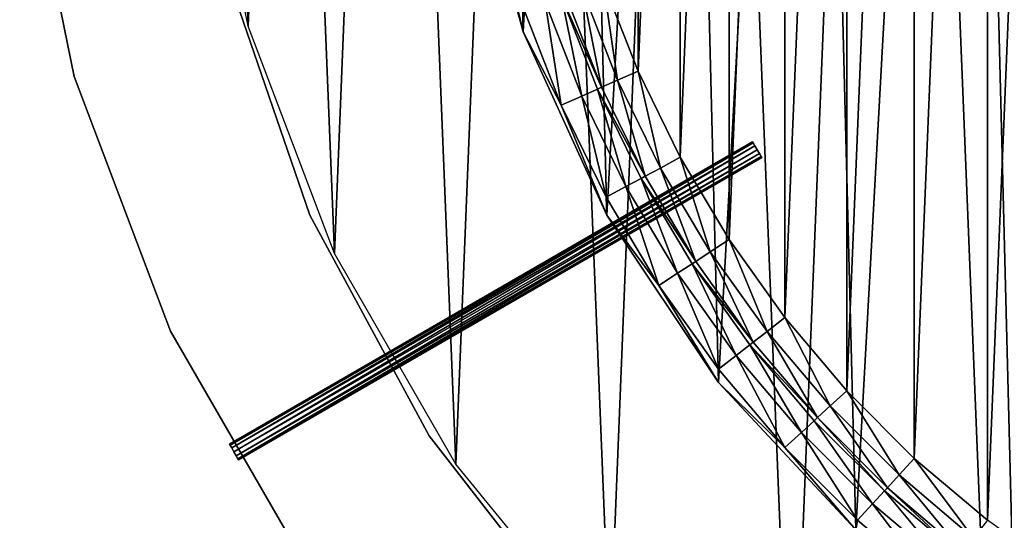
# Model space of a CAD drawing. Header units: millimetres. Extents: x 10 to 569, y -280 to 280.
# Tile 2 of 13: x 11 to 174, y -151 to -68. Entities that reach past the tile are written whole.
import ezdxf

# ---------------------------------------------------------------- set-up
doc = ezdxf.new("R2010")
doc.units = ezdxf.units.MM
doc.header["$LTSCALE"] = 25.4
doc.layers.get('0').update_dxf_attribs({"true_color": 0xff5454})

# ---------------------------------------------------------------- blocks, each defined once
blk = doc.blocks.new('MIST-8943.STL#1')
at = {"color": 7, "true_color": 0xffffff}
mesh = blk.add_polyface(dxfattribs=at)
corners = [(44.43, 50.01, 1.42), (41.2, -30.13, 1.42), (39.58, 10.07, 1.42), (49.25, -69.55, 1.42), (55.62, 88.65, 1.42), (63.52, -107.17, 1.42), (72.87, 125, 1.42), (83.63, -142.02, 1.42), (95.73, 158.11, 1.42), (109.08, -173.18, 1.42), (123.6, 187.13, 1.42), (139.19, -199.86, 1.42), (155.76, 211.3, 1.42), (173.2, -221.36, 1.42), (191.39, 229.99, 1.42), (210.21, -237.13, 1.42), (229.55, 242.74, 1.42), (249.28, -246.76, 1.42), (269.26, 249.19, 1.42), (289.38, -250, 1.42), (309.49, 249.19, 1.42), (329.48, -246.76, 1.42), (349.21, 242.74, 1.42), (368.54, -237.13, 1.42), (387.37, 229.99, 1.42), (405.56, -221.36, 1.42), (422.99, 211.3, 1.42), (439.56, -199.86, 1.42), (455.16, 187.13, 1.42), (469.68, -173.18, 1.42), (483.03, 158.11, 1.42), (495.12, -142.02, 1.42), (505.88, 125, 1.42), (515.24, -107.17, 1.42), (523.13, 88.65, 1.42), (529.51, -69.55, 1.42), (534.33, 50.01, 1.42), (537.56, -30.13, 1.42), (539.18, 10.07, 1.42)]
mesh.append_faces([[corners[k] for k in face] for face in [(0, 1, 2), (37, 36, 38)]], dxfattribs={"vtx0": -1, "color": 7})
mesh.append_faces([[corners[k] for k in face] for face in [(1, 0, 3), (3, 4, 5), (5, 6, 7), (7, 8, 9), (9, 10, 11), (11, 12, 13), (13, 14, 15), (15, 16, 17), (17, 18, 19), (19, 20, 21), (21, 22, 23), (23, 24, 25), (25, 26, 27), (27, 28, 29), (29, 30, 31), (31, 32, 33), (33, 34, 35), (35, 36, 37)]], dxfattribs={"vtx0": -1, "vtx1": -1, "color": 7})
mesh.append_faces([[corners[k] for k in face] for face in [(3, 0, 4), (5, 4, 6), (7, 6, 8), (9, 8, 10), (11, 10, 12), (13, 12, 14), (15, 14, 16), (17, 16, 18), (19, 18, 20), (21, 20, 22), (23, 22, 24), (25, 24, 26), (27, 26, 28), (29, 28, 30), (31, 30, 32), (33, 32, 34), (35, 34, 36)]], dxfattribs={"vtx0": -1, "vtx2": -1, "color": 7})
mesh = blk.add_polyface(dxfattribs=at)
corners = [(84.28, 28, 141.92), (83.72, 0, 141.92), (82.44, -5.27, 141.92), (84.42, 16.98, 141.92), (86.52, 33.85, 141.92), (91.43, 60.53, 141.92), (90.01, 50.49, 141.92), (94.86, 66.78, 141.92), (103.7, 91.5, 141.92), (101.04, 82.61, 141.92), (108.5, 97.88, 141.92), (120.78, 120.1, 141.92), (117.2, 112.49, 141.92), (127.08, 126.32, 141.92), (142.23, 145.59, 141.92), (138.07, 139.29, 141.92), (150.09, 151.31, 141.92), (167.49, 167.31, 141.92), (163.06, 162.29, 141.92), (176.89, 172.17, 141.92), (195.91, 184.7, 141.92), (191.49, 180.87, 141.92), (206.76, 188.34, 141.92), (226.75, 197.3, 141.92), (222.6, 194.52, 141.92), (238.89, 199.37, 141.92), (259.21, 204.79, 141.92), (255.53, 202.86, 141.92), (272.39, 204.96, 141.92), (292.45, 206.98, 141.92), (289.38, 205.66, 141.92), (306.36, 204.96, 141.92), (325.61, 203.8, 141.92), (323.23, 202.86, 141.92), (339.86, 199.37, 141.92), (357.83, 195.35, 141.92), (356.15, 194.52, 141.92), (371.99, 188.34, 141.92), (388.28, 181.84, 141.92), (387.26, 180.87, 141.92), (401.86, 172.17, 141.92), (416.17, 163.62, 141.92), (415.7, 162.3, 141.92), (428.67, 151.31, 141.92), (440.78, 141.16, 141.92), (440.69, 139.29, 141.92), (451.67, 126.32, 141.92), (461.46, 115.05, 141.92), (461.55, 112.49, 141.92), (477.69, 85.96, 141.92), (470.25, 97.88, 141.92), (477.72, 82.61, 141.92), (489.04, 54.64, 141.92), (483.9, 66.78, 141.92), (488.75, 50.49, 141.92), (492.23, 33.85, 141.92), (495.22, 21.9, 141.92), (494.34, 16.98, 141.92), (495.04, 0, 141.92), (84.42, -16.98, 141.92), (85.97, -38.39, 141.92), (86.52, -33.85, 141.92), (90.01, -50.49, 141.92), (94.76, -70.52, 141.92), (94.86, -66.78, 141.92), (101.04, -82.61, 141.92), (108.6, -100.83, 141.92), (108.5, -97.88, 141.92), (117.21, -112.49, 141.92), (127.11, -128.52, 141.92), (127.08, -126.32, 141.92), (138.07, -139.29, 141.92), (149.83, -152.89, 141.92), (150.09, -151.31, 141.92), (163.06, -162.3, 141.92), (176.16, -173.29, 141.92), (176.89, -172.17, 141.92), (205.42, -189.21, 141.92), (191.49, -180.87, 141.92), (206.77, -188.34, 141.92), (236.86, -200.23, 141.92), (222.6, -194.52, 141.92), (238.89, -199.37, 141.92), (269.66, -206.06, 141.92), (255.53, -202.86, 141.92), (272.4, -204.96, 141.92), (302.97, -206.55, 141.92), (289.38, -205.66, 141.92), (306.36, -204.96, 141.92), (335.93, -201.7, 141.92), (323.23, -202.86, 141.92), (339.87, -199.37, 141.92), (367.68, -191.62, 141.92), (356.16, -194.52, 141.92), (371.99, -188.34, 141.92), (397.4, -176.58, 141.92), (387.26, -180.87, 141.92), (401.86, -172.17, 141.92), (424.33, -156.96, 141.92), (415.7, -162.29, 141.92), (428.67, -151.31, 141.92), (447.76, -133.28, 141.92), (440.69, -139.29, 141.92), (451.67, -126.32, 141.92), (467.09, -106.15, 141.92), (461.55, -112.49, 141.92), (470.25, -97.88, 141.92), (481.82, -76.27, 141.92), (477.72, -82.61, 141.92), (483.9, -66.78, 141.92), (491.56, -44.41, 141.92), (488.75, -50.49, 141.92), (492.23, -33.85, 141.92), (496.06, -11.4, 141.92), (494.34, -16.98, 141.92)]
mesh.append_faces([[corners[k] for k in face] for face in [(0, 1, 2), (1, 0, 3), (3, 0, 4), (4, 5, 6), (6, 5, 7), (7, 8, 9), (9, 8, 10), (10, 11, 12), (12, 11, 13), (13, 14, 15), (15, 14, 16), (16, 17, 18), (18, 17, 19), (19, 20, 21), (21, 20, 22), (22, 23, 24), (24, 23, 25), (25, 26, 27), (27, 26, 28), (28, 29, 30), (30, 29, 31), (31, 32, 33), (33, 32, 34), (34, 35, 36), (36, 35, 37), (37, 38, 39), (39, 38, 40), (40, 41, 42), (42, 41, 43), (43, 44, 45), (45, 44, 46), (46, 47, 48), (48, 49, 50), (50, 49, 51), (51, 52, 53), (53, 52, 54), (54, 52, 55), (55, 56, 57), (57, 56, 58), (2, 59, 60), (59, 2, 1), (60, 62, 63), (63, 65, 66), (66, 68, 69), (69, 71, 72), (72, 74, 75), (75, 76, 77), (77, 79, 80), (80, 82, 83), (83, 85, 86), (86, 88, 89), (89, 91, 92), (92, 94, 95), (95, 97, 98), (98, 100, 101), (101, 103, 104), (104, 106, 107), (107, 109, 110), (110, 112, 113), (113, 58, 56)]], dxfattribs={"vtx0": -1, "vtx1": -1, "color": 7})
mesh.append_faces([[corners[k] for k in face] for face in [(4, 0, 5), (7, 5, 8), (10, 8, 11), (13, 11, 14), (16, 14, 17), (19, 17, 20), (22, 20, 23), (25, 23, 26), (28, 26, 29), (31, 29, 32), (34, 32, 35), (37, 35, 38), (40, 38, 41), (43, 41, 44), (46, 44, 47), (48, 47, 49), (51, 49, 52), (55, 52, 56), (60, 59, 61), (60, 61, 62), (63, 62, 64), (63, 64, 65), (66, 65, 67), (66, 67, 68), (69, 68, 70), (69, 70, 71), (72, 71, 73), (72, 73, 74), (75, 74, 76), (77, 76, 78), (77, 78, 79), (80, 79, 81), (80, 81, 82), (83, 82, 84), (83, 84, 85), (86, 85, 87), (86, 87, 88), (89, 88, 90), (89, 90, 91), (92, 91, 93), (92, 93, 94), (95, 94, 96), (95, 96, 97), (98, 97, 99), (98, 99, 100), (101, 100, 102), (101, 102, 103), (104, 103, 105), (104, 105, 106), (107, 106, 108), (107, 108, 109), (110, 109, 111), (110, 111, 112), (113, 112, 114), (113, 114, 58)]], dxfattribs={"vtx0": -1, "vtx2": -1, "color": 7})
mesh = blk.add_polyface(dxfattribs=at)
corners = [(85.97, -38.39, 142.94), (84.28, 28, 142.94), (82.44, -5.27, 142.94), (91.43, 60.53, 142.94), (94.76, -70.52, 142.94), (103.7, 91.5, 142.94), (108.6, -100.83, 142.94), (120.78, 120.1, 142.94), (127.11, -128.52, 142.94), (142.23, 145.59, 142.94), (149.83, -152.89, 142.94), (167.49, 167.31, 142.94), (176.16, -173.29, 142.94), (195.91, 184.7, 142.94), (205.42, -189.21, 142.94), (226.75, 197.3, 142.94), (236.86, -200.23, 142.94), (259.21, 204.79, 142.94), (269.66, -206.06, 142.94), (292.45, 206.98, 142.94), (302.97, -206.55, 142.94), (325.61, 203.8, 142.94), (335.93, -201.7, 142.94), (357.83, 195.35, 142.94), (367.68, -191.62, 142.94), (388.28, 181.84, 142.94), (397.4, -176.58, 142.94), (416.17, 163.62, 142.94), (424.33, -156.96, 142.94), (440.78, 141.16, 142.94), (447.76, -133.28, 142.94), (461.46, 115.05, 142.94), (467.09, -106.15, 142.94), (477.69, 85.96, 142.94), (481.82, -76.27, 142.94), (489.04, 54.64, 142.94), (491.56, -44.41, 142.94), (495.22, 21.9, 142.94), (496.06, -11.4, 142.94)]
mesh.append_faces([[corners[k] for k in face] for face in [(0, 1, 2), (37, 36, 38)]], dxfattribs={"vtx0": -1, "color": 7})
mesh.append_faces([[corners[k] for k in face] for face in [(1, 0, 3), (3, 4, 5), (5, 6, 7), (7, 8, 9), (9, 10, 11), (11, 12, 13), (13, 14, 15), (15, 16, 17), (17, 18, 19), (19, 20, 21), (21, 22, 23), (23, 24, 25), (25, 26, 27), (27, 28, 29), (29, 30, 31), (31, 32, 33), (33, 34, 35), (35, 36, 37)]], dxfattribs={"vtx0": -1, "vtx1": -1, "color": 7})
mesh.append_faces([[corners[k] for k in face] for face in [(3, 0, 4), (5, 4, 6), (7, 6, 8), (9, 8, 10), (11, 10, 12), (13, 12, 14), (15, 14, 16), (17, 16, 18), (19, 18, 20), (21, 20, 22), (23, 22, 24), (25, 24, 26), (27, 26, 28), (29, 28, 30), (31, 30, 32), (33, 32, 34), (35, 34, 36)]], dxfattribs={"vtx0": -1, "vtx2": -1, "color": 7})
mesh = blk.add_polyface(dxfattribs=at)
corners = [(98.29, 15.83, 133.92), (98.29, -15.84, 133.92), (97.63, 0, 133.92), (100.25, 31.56, 133.92), (100.25, -31.56, 133.92), (103.5, 47.07, 133.92), (103.5, -47.07, 133.92), (108.02, 62.26, 133.92), (108.02, -62.26, 133.92), (113.78, 77.02, 133.92), (113.78, -77.02, 133.92), (120.74, 91.26, 133.92), (120.74, -91.26, 133.92), (128.86, 104.87, 133.92), (128.86, -104.88, 133.92), (138.06, 117.77, 133.92), (138.06, -117.77, 133.92), (148.31, 129.86, 133.92), (148.31, -129.87, 133.92), (159.51, 141.07, 133.92), (159.51, -141.07, 133.92), (171.61, 151.31, 133.92), (171.61, -151.31, 133.92), (184.5, 160.52, 133.92), (184.5, -160.52, 133.92), (198.12, 168.63, 133.92), (198.12, -168.63, 133.92), (212.35, 175.59, 133.92), (212.36, -175.6, 133.92), (227.12, 181.36, 133.92), (227.12, -181.36, 133.92), (242.31, 185.88, 133.92), (242.31, -185.88, 133.92), (257.82, 189.13, 133.92), (257.82, -189.13, 133.92), (273.54, 191.09, 133.92), (273.54, -191.09, 133.92), (289.38, 191.74, 133.92), (289.38, -191.74, 133.92), (305.21, 191.09, 133.92), (305.21, -191.09, 133.92), (320.94, 189.13, 133.92), (320.94, -189.13, 133.92), (336.45, 185.88, 133.92), (336.45, -185.88, 133.92), (351.64, 181.36, 133.92), (351.64, -181.36, 133.92), (366.4, 175.6, 133.92), (366.4, -175.59, 133.92), (380.64, 168.63, 133.92), (380.64, -168.63, 133.92), (394.25, 160.52, 133.92), (394.25, -160.52, 133.92), (407.15, 151.31, 133.92), (407.15, -151.31, 133.92), (419.24, 141.07, 133.92), (419.24, -141.07, 133.92), (430.45, 129.87, 133.92), (430.45, -129.86, 133.92), (440.69, 117.77, 133.92), (440.69, -117.77, 133.92), (449.9, 104.88, 133.92), (449.9, -104.87, 133.92), (458.01, 91.26, 133.92), (458.01, -91.26, 133.92), (464.97, 77.02, 133.92), (464.97, -77.02, 133.92), (470.73, 62.26, 133.92), (470.73, -62.26, 133.92), (475.26, 47.07, 133.92), (475.26, -47.07, 133.92), (478.51, 31.56, 133.92), (478.51, -31.56, 133.92), (480.47, 15.84, 133.92), (480.47, -15.83, 133.92), (481.12, 0, 133.92)]
mesh.append_faces([[corners[k] for k in face] for face in [(0, 1, 2), (74, 73, 75)]], dxfattribs={"vtx0": -1, "color": 7})
mesh.append_faces([[corners[k] for k in face] for face in [(1, 3, 4), (4, 5, 6), (6, 7, 8), (8, 9, 10), (10, 11, 12), (12, 13, 14), (14, 15, 16), (16, 17, 18), (18, 19, 20), (20, 21, 22), (22, 23, 24), (24, 25, 26), (26, 27, 28), (28, 29, 30), (30, 31, 32), (32, 33, 34), (34, 35, 36), (36, 37, 38), (38, 39, 40), (40, 41, 42), (42, 43, 44), (44, 45, 46), (46, 47, 48), (48, 49, 50), (50, 51, 52), (52, 53, 54), (54, 55, 56), (56, 57, 58), (58, 59, 60), (60, 61, 62), (62, 63, 64), (64, 65, 66), (66, 67, 68), (68, 69, 70), (70, 71, 72), (72, 73, 74)]], dxfattribs={"vtx0": -1, "vtx1": -1, "color": 7})
mesh.append_faces([[corners[k] for k in face] for face in [(1, 0, 3), (4, 3, 5), (6, 5, 7), (8, 7, 9), (10, 9, 11), (12, 11, 13), (14, 13, 15), (16, 15, 17), (18, 17, 19), (20, 19, 21), (22, 21, 23), (24, 23, 25), (26, 25, 27), (28, 27, 29), (30, 29, 31), (32, 31, 33), (34, 33, 35), (36, 35, 37), (38, 37, 39), (40, 39, 41), (42, 41, 43), (44, 43, 45), (46, 45, 47), (48, 47, 49), (50, 49, 51), (52, 51, 53), (54, 53, 55), (56, 55, 57), (58, 57, 59), (60, 59, 61), (62, 61, 63), (64, 63, 65), (66, 65, 67), (68, 67, 69), (70, 69, 71), (72, 71, 73)]], dxfattribs={"vtx0": -1, "vtx2": -1, "color": 7})
at = {"color": 254, "true_color": 0xe3e2e8}
mesh = blk.add_polyface(dxfattribs=at)
corners = [(11.42, -33.75, 131.42), (20.43, -77.9, 1.42), (20.43, -77.9, 131.42), (11.42, -33.75, 1.42)]
mesh.append_faces([[corners[k] for k in face] for face in [(0, 1, 2), (1, 0, 3)]], dxfattribs={"vtx0": -1, "color": 254})
at = {"color": 7, "true_color": 0xffffff}
mesh = blk.add_polyface(dxfattribs=at)
corners = [(85.97, -38.39, 142.94), (94.76, -70.52, 141.92), (94.76, -70.52, 142.94), (85.97, -38.39, 141.92)]
mesh.append_faces([[corners[k] for k in face] for face in [(0, 1, 2), (1, 0, 3)]], dxfattribs={"vtx0": -1, "color": 7})
at = {"color": 254, "true_color": 0xe3e2e8}
mesh = blk.add_polyface(dxfattribs=at)
corners = [(45.98, -61.64, 131.42), (59.44, -100.86, 1.42), (59.44, -100.86, 131.42), (45.98, -61.64, 1.42)]
mesh.append_faces([[corners[k] for k in face] for face in [(0, 1, 2), (1, 0, 3)]], dxfattribs={"vtx0": -1, "color": 254})
at = {"color": 7, "true_color": 0xffffff}
mesh = blk.add_polyface(dxfattribs=at)
corners = [(104.5, -63.47, 134.84), (107.75, -79.67, 137.38), (101.79, -64.4, 137.38), (110.37, -78.52, 134.84)]
mesh.append_faces([[corners[k] for k in face] for face in [(0, 1, 2), (1, 0, 3)]], dxfattribs={"vtx0": -1, "color": 7})
mesh = blk.add_polyface(dxfattribs=at)
corners = [(108.02, -62.26, 133.92), (110.37, -78.52, 134.84), (104.5, -63.47, 134.84), (113.78, -77.02, 133.92)]
mesh.append_faces([[corners[k] for k in face] for face in [(0, 1, 2), (1, 0, 3)]], dxfattribs={"vtx0": -1, "color": 7})
mesh = blk.add_polyface(dxfattribs=at)
corners = [(101.1, -64.64, 138.45), (104.45, -81.12, 140.99), (98.38, -65.57, 140.99), (107.08, -79.97, 138.45)]
mesh.append_faces([[corners[k] for k in face] for face in [(0, 1, 2), (1, 0, 3)]], dxfattribs={"vtx0": -1, "color": 7})
mesh = blk.add_polyface(dxfattribs=at)
corners = [(101.1, -64.64, 138.45), (107.75, -79.67, 137.38), (107.08, -79.97, 138.45), (101.79, -64.4, 137.38)]
mesh.append_faces([[corners[k] for k in face] for face in [(0, 1, 2), (1, 0, 3)]], dxfattribs={"vtx0": -1, "color": 7})
mesh = blk.add_polyface(dxfattribs=at)
corners = [(98.38, -65.57, 140.99), (101.04, -82.61, 141.92), (94.86, -66.78, 141.92), (104.45, -81.12, 140.99)]
mesh.append_faces([[corners[k] for k in face] for face in [(0, 1, 2), (1, 0, 3)]], dxfattribs={"vtx0": -1, "color": 7})
mesh = blk.add_polyface(dxfattribs=at)
corners = [(94.76, -70.52, 142.94), (108.6, -100.83, 141.92), (108.6, -100.83, 142.94), (94.76, -70.52, 141.92)]
mesh.append_faces([[corners[k] for k in face] for face in [(0, 1, 2), (1, 0, 3)]], dxfattribs={"vtx0": -1, "color": 7})
at = {"color": 254, "true_color": 0xe3e2e8}
mesh = blk.add_polyface(dxfattribs=at)
corners = [(20.43, -77.9, 131.42), (36.41, -120.03, 1.42), (36.41, -120.03, 131.42), (20.43, -77.9, 1.42)]
mesh.append_faces([[corners[k] for k in face] for face in [(0, 1, 2), (1, 0, 3)]], dxfattribs={"vtx0": -1, "color": 254})
at = {"color": 7, "true_color": 0xffffff}
mesh = blk.add_polyface(dxfattribs=at)
corners = [(113.78, -77.02, 133.92), (117.47, -93.03, 134.84), (110.37, -78.52, 134.84), (120.74, -91.26, 133.92)]
mesh.append_faces([[corners[k] for k in face] for face in [(0, 1, 2), (1, 0, 3)]], dxfattribs={"vtx0": -1, "color": 7})
mesh = blk.add_polyface(dxfattribs=at)
corners = [(107.08, -79.97, 138.45), (114.95, -94.4, 137.38), (114.3, -94.75, 138.45), (107.75, -79.67, 137.38)]
mesh.append_faces([[corners[k] for k in face] for face in [(0, 1, 2), (1, 0, 3)]], dxfattribs={"vtx0": -1, "color": 7})
mesh = blk.add_polyface(dxfattribs=at)
corners = [(110.37, -78.52, 134.84), (114.95, -94.4, 137.38), (107.75, -79.67, 137.38), (117.47, -93.03, 134.84)]
mesh.append_faces([[corners[k] for k in face] for face in [(0, 1, 2), (1, 0, 3)]], dxfattribs={"vtx0": -1, "color": 7})
mesh = blk.add_polyface(dxfattribs=at)
corners = [(104.45, -81.12, 140.99), (108.5, -97.88, 141.92), (101.04, -82.61, 141.92), (111.78, -96.11, 140.99)]
mesh.append_faces([[corners[k] for k in face] for face in [(0, 1, 2), (1, 0, 3)]], dxfattribs={"vtx0": -1, "color": 7})
mesh = blk.add_polyface(dxfattribs=at)
corners = [(107.08, -79.97, 138.45), (111.78, -96.11, 140.99), (104.45, -81.12, 140.99), (114.3, -94.75, 138.45)]
mesh.append_faces([[corners[k] for k in face] for face in [(0, 1, 2), (1, 0, 3)]], dxfattribs={"vtx0": -1, "color": 7})
mesh = blk.add_polyface(dxfattribs=at)
corners = [(46.24, -138.88, 133.17), (132.74, -88.7, 132.42), (46.14, -138.7, 132.42), (132.84, -88.87, 133.17)]
mesh.append_faces([[corners[k] for k in face] for face in [(0, 1, 2), (1, 0, 3)]], dxfattribs={"vtx0": -1, "color": 7})
mesh = blk.add_polyface(dxfattribs=at)
corners = [(46.14, -138.7, 132.42), (132.84, -88.87, 131.67), (46.24, -138.88, 131.67), (132.74, -88.7, 132.42)]
mesh.append_faces([[corners[k] for k in face] for face in [(0, 1, 2), (1, 0, 3)]], dxfattribs={"vtx0": -1, "color": 7})
mesh = blk.add_polyface(dxfattribs=at)
corners = [(46.52, -139.35, 133.71), (132.84, -88.87, 133.17), (46.24, -138.88, 133.17), (133.12, -89.35, 133.71)]
mesh.append_faces([[corners[k] for k in face] for face in [(0, 1, 2), (1, 0, 3)]], dxfattribs={"vtx0": -1, "color": 7})
mesh = blk.add_polyface(dxfattribs=at)
corners = [(132.84, -88.87, 131.67), (46.52, -139.35, 131.12), (46.24, -138.88, 131.67), (133.12, -89.35, 131.12)]
mesh.append_faces([[corners[k] for k in face] for face in [(0, 1, 2), (1, 0, 3)]], dxfattribs={"vtx0": -1, "color": 7})
mesh = blk.add_polyface(dxfattribs=at)
corners = [(46.89, -140, 133.92), (133.12, -89.35, 133.71), (46.52, -139.35, 133.71), (133.49, -90, 133.92)]
mesh.append_faces([[corners[k] for k in face] for face in [(0, 1, 2), (1, 0, 3)]], dxfattribs={"vtx0": -1, "color": 7})
mesh = blk.add_polyface(dxfattribs=at)
corners = [(133.12, -89.35, 131.12), (46.89, -140, 130.92), (46.52, -139.35, 131.12), (133.49, -90, 130.92)]
mesh.append_faces([[corners[k] for k in face] for face in [(0, 1, 2), (1, 0, 3)]], dxfattribs={"vtx0": -1, "color": 7})
mesh = blk.add_polyface(dxfattribs=at)
corners = [(134.14, -91.12, 131.67), (134.14, -91.12, 133.17), (134.24, -91.3, 132.42), (133.87, -90.65, 131.12), (133.87, -90.65, 133.71), (133.49, -90, 130.92), (133.49, -90, 133.92), (133.12, -89.35, 131.12), (133.12, -89.35, 133.71), (132.84, -88.87, 131.67), (132.84, -88.87, 133.17), (132.74, -88.7, 132.42)]
mesh.append_faces([[corners[k] for k in face] for face in [(0, 1, 2), (10, 9, 11)]], dxfattribs={"vtx0": -1, "color": 7})
mesh.append_faces([[corners[k] for k in face] for face in [(1, 3, 4), (4, 5, 6), (6, 7, 8), (8, 9, 10)]], dxfattribs={"vtx0": -1, "vtx1": -1, "color": 7})
mesh.append_faces([[corners[k] for k in face] for face in [(1, 0, 3), (4, 3, 5), (6, 5, 7), (8, 7, 9)]], dxfattribs={"vtx0": -1, "vtx2": -1, "color": 7})
mesh = blk.add_polyface(dxfattribs=at)
corners = [(47.27, -140.65, 133.71), (133.49, -90, 133.92), (46.89, -140, 133.92), (133.87, -90.65, 133.71)]
mesh.append_faces([[corners[k] for k in face] for face in [(0, 1, 2), (1, 0, 3)]], dxfattribs={"vtx0": -1, "color": 7})
mesh = blk.add_polyface(dxfattribs=at)
corners = [(133.49, -90, 130.92), (47.27, -140.65, 131.12), (46.89, -140, 130.92), (133.87, -90.65, 131.12)]
mesh.append_faces([[corners[k] for k in face] for face in [(0, 1, 2), (1, 0, 3)]], dxfattribs={"vtx0": -1, "color": 7})
mesh = blk.add_polyface(dxfattribs=at)
corners = [(47.54, -141.12, 133.17), (133.87, -90.65, 133.71), (47.27, -140.65, 133.71), (134.14, -91.12, 133.17)]
mesh.append_faces([[corners[k] for k in face] for face in [(0, 1, 2), (1, 0, 3)]], dxfattribs={"vtx0": -1, "color": 7})
mesh = blk.add_polyface(dxfattribs=at)
corners = [(133.87, -90.65, 131.12), (47.54, -141.12, 131.67), (47.27, -140.65, 131.12), (134.14, -91.12, 131.67)]
mesh.append_faces([[corners[k] for k in face] for face in [(0, 1, 2), (1, 0, 3)]], dxfattribs={"vtx0": -1, "color": 7})
mesh = blk.add_polyface(dxfattribs=at)
corners = [(134.14, -91.12, 133.17), (47.64, -141.3, 132.42), (134.24, -91.3, 132.42), (47.54, -141.12, 133.17)]
mesh.append_faces([[corners[k] for k in face] for face in [(0, 1, 2), (1, 0, 3)]], dxfattribs={"vtx0": -1, "color": 7})
mesh = blk.add_polyface(dxfattribs=at)
corners = [(134.24, -91.3, 132.42), (47.54, -141.12, 131.67), (134.14, -91.12, 131.67), (47.64, -141.3, 132.42)]
mesh.append_faces([[corners[k] for k in face] for face in [(0, 1, 2), (1, 0, 3)]], dxfattribs={"vtx0": -1, "color": 7})
mesh = blk.add_polyface(dxfattribs=at)
corners = [(120.74, -91.26, 133.92), (125.74, -106.91, 134.84), (117.47, -93.03, 134.84), (128.86, -104.88, 133.92)]
mesh.append_faces([[corners[k] for k in face] for face in [(0, 1, 2), (1, 0, 3)]], dxfattribs={"vtx0": -1, "color": 7})
mesh = blk.add_polyface(dxfattribs=at)
corners = [(114.3, -94.75, 138.45), (123.34, -108.48, 137.38), (122.73, -108.88, 138.45), (114.95, -94.4, 137.38)]
mesh.append_faces([[corners[k] for k in face] for face in [(0, 1, 2), (1, 0, 3)]], dxfattribs={"vtx0": -1, "color": 7})
mesh = blk.add_polyface(dxfattribs=at)
corners = [(117.47, -93.03, 134.84), (123.34, -108.48, 137.38), (114.95, -94.4, 137.38), (125.74, -106.91, 134.84)]
mesh.append_faces([[corners[k] for k in face] for face in [(0, 1, 2), (1, 0, 3)]], dxfattribs={"vtx0": -1, "color": 7})
mesh = blk.add_polyface(dxfattribs=at)
corners = [(111.78, -96.11, 140.99), (117.21, -112.49, 141.92), (108.5, -97.88, 141.92), (120.32, -110.45, 140.99)]
mesh.append_faces([[corners[k] for k in face] for face in [(0, 1, 2), (1, 0, 3)]], dxfattribs={"vtx0": -1, "color": 7})
mesh = blk.add_polyface(dxfattribs=at)
corners = [(114.3, -94.75, 138.45), (120.32, -110.45, 140.99), (111.78, -96.11, 140.99), (122.73, -108.88, 138.45)]
mesh.append_faces([[corners[k] for k in face] for face in [(0, 1, 2), (1, 0, 3)]], dxfattribs={"vtx0": -1, "color": 7})
at = {"color": 254, "true_color": 0xe3e2e8}
mesh = blk.add_polyface(dxfattribs=at)
corners = [(59.44, -100.86, 131.42), (79.18, -137.33, 1.42), (79.18, -137.33, 131.42), (59.44, -100.86, 1.42)]
mesh.append_faces([[corners[k] for k in face] for face in [(0, 1, 2), (1, 0, 3)]], dxfattribs={"vtx0": -1, "color": 254})
at = {"color": 7, "true_color": 0xffffff}
mesh = blk.add_polyface(dxfattribs=at)
corners = [(108.6, -100.83, 142.94), (127.11, -128.52, 141.92), (127.11, -128.52, 142.94), (108.6, -100.83, 141.92)]
mesh.append_faces([[corners[k] for k in face] for face in [(0, 1, 2), (1, 0, 3)]], dxfattribs={"vtx0": -1, "color": 7})
mesh = blk.add_polyface(dxfattribs=at)
corners = [(128.86, -104.88, 133.92), (135.13, -120.06, 134.84), (125.74, -106.91, 134.84), (138.06, -117.77, 133.92)]
mesh.append_faces([[corners[k] for k in face] for face in [(0, 1, 2), (1, 0, 3)]], dxfattribs={"vtx0": -1, "color": 7})
mesh = blk.add_polyface(dxfattribs=at)
corners = [(125.74, -106.91, 134.84), (132.86, -121.82, 137.38), (123.34, -108.48, 137.38), (135.13, -120.06, 134.84)]
mesh.append_faces([[corners[k] for k in face] for face in [(0, 1, 2), (1, 0, 3)]], dxfattribs={"vtx0": -1, "color": 7})
mesh = blk.add_polyface(dxfattribs=at)
corners = [(122.73, -108.88, 138.45), (130.02, -124.03, 140.99), (120.32, -110.45, 140.99), (132.29, -122.27, 138.45)]
mesh.append_faces([[corners[k] for k in face] for face in [(0, 1, 2), (1, 0, 3)]], dxfattribs={"vtx0": -1, "color": 7})
mesh = blk.add_polyface(dxfattribs=at)
corners = [(122.73, -108.88, 138.45), (132.86, -121.82, 137.38), (132.29, -122.27, 138.45), (123.34, -108.48, 137.38)]
mesh.append_faces([[corners[k] for k in face] for face in [(0, 1, 2), (1, 0, 3)]], dxfattribs={"vtx0": -1, "color": 7})
mesh = blk.add_polyface(dxfattribs=at)
corners = [(120.32, -110.45, 140.99), (127.08, -126.32, 141.92), (117.21, -112.49, 141.92), (130.02, -124.03, 140.99)]
mesh.append_faces([[corners[k] for k in face] for face in [(0, 1, 2), (1, 0, 3)]], dxfattribs={"vtx0": -1, "color": 7})
mesh = blk.add_polyface(dxfattribs=at)
corners = [(138.06, -117.77, 133.92), (145.57, -132.39, 134.84), (135.13, -120.06, 134.84), (148.31, -129.87, 133.92)]
mesh.append_faces([[corners[k] for k in face] for face in [(0, 1, 2), (1, 0, 3)]], dxfattribs={"vtx0": -1, "color": 7})
at = {"color": 254, "true_color": 0xe3e2e8}
mesh = blk.add_polyface(dxfattribs=at)
corners = [(36.41, -120.03, 131.42), (58.94, -159.06, 1.42), (58.94, -159.06, 131.42), (36.41, -120.03, 1.42)]
mesh.append_faces([[corners[k] for k in face] for face in [(0, 1, 2), (1, 0, 3)]], dxfattribs={"vtx0": -1, "color": 254})
at = {"color": 7, "true_color": 0xffffff}
mesh = blk.add_polyface(dxfattribs=at)
corners = [(135.13, -120.06, 134.84), (143.46, -134.33, 137.38), (132.86, -121.82, 137.38), (145.57, -132.39, 134.84)]
mesh.append_faces([[corners[k] for k in face] for face in [(0, 1, 2), (1, 0, 3)]], dxfattribs={"vtx0": -1, "color": 7})
mesh = blk.add_polyface(dxfattribs=at)
corners = [(132.29, -122.27, 138.45), (143.46, -134.33, 137.38), (142.92, -134.83, 138.45), (132.86, -121.82, 137.38)]
mesh.append_faces([[corners[k] for k in face] for face in [(0, 1, 2), (1, 0, 3)]], dxfattribs={"vtx0": -1, "color": 7})
mesh = blk.add_polyface(dxfattribs=at)
corners = [(132.29, -122.27, 138.45), (140.81, -136.77, 140.99), (130.02, -124.03, 140.99), (142.92, -134.83, 138.45)]
mesh.append_faces([[corners[k] for k in face] for face in [(0, 1, 2), (1, 0, 3)]], dxfattribs={"vtx0": -1, "color": 7})
mesh = blk.add_polyface(dxfattribs=at)
corners = [(130.02, -124.03, 140.99), (138.07, -139.29, 141.92), (127.08, -126.32, 141.92), (140.81, -136.77, 140.99)]
mesh.append_faces([[corners[k] for k in face] for face in [(0, 1, 2), (1, 0, 3)]], dxfattribs={"vtx0": -1, "color": 7})
mesh = blk.add_polyface(dxfattribs=at)
corners = [(127.11, -128.52, 142.94), (149.83, -152.89, 141.92), (149.83, -152.89, 142.94), (127.11, -128.52, 141.92)]
mesh.append_faces([[corners[k] for k in face] for face in [(0, 1, 2), (1, 0, 3)]], dxfattribs={"vtx0": -1, "color": 7})
mesh = blk.add_polyface(dxfattribs=at)
corners = [(148.31, -129.87, 133.92), (156.99, -143.81, 134.84), (145.57, -132.39, 134.84), (159.51, -141.07, 133.92)]
mesh.append_faces([[corners[k] for k in face] for face in [(0, 1, 2), (1, 0, 3)]], dxfattribs={"vtx0": -1, "color": 7})
mesh = blk.add_polyface(dxfattribs=at)
corners = [(145.57, -132.39, 134.84), (155.05, -145.92, 137.38), (143.46, -134.33, 137.38), (156.99, -143.81, 134.84)]
mesh.append_faces([[corners[k] for k in face] for face in [(0, 1, 2), (1, 0, 3)]], dxfattribs={"vtx0": -1, "color": 7})
mesh = blk.add_polyface(dxfattribs=at)
corners = [(142.92, -134.83, 138.45), (152.61, -148.57, 140.99), (140.81, -136.77, 140.99), (154.55, -146.46, 138.45)]
mesh.append_faces([[corners[k] for k in face] for face in [(0, 1, 2), (1, 0, 3)]], dxfattribs={"vtx0": -1, "color": 7})
mesh = blk.add_polyface(dxfattribs=at)
corners = [(154.55, -146.46, 138.45), (143.46, -134.33, 137.38), (155.05, -145.92, 137.38), (142.92, -134.83, 138.45)]
mesh.append_faces([[corners[k] for k in face] for face in [(0, 1, 2), (1, 0, 3)]], dxfattribs={"vtx0": -1, "color": 7})
mesh = blk.add_polyface(dxfattribs=at)
corners = [(140.81, -136.77, 140.99), (150.09, -151.31, 141.92), (138.07, -139.29, 141.92), (152.61, -148.57, 140.99)]
mesh.append_faces([[corners[k] for k in face] for face in [(0, 1, 2), (1, 0, 3)]], dxfattribs={"vtx0": -1, "color": 7})
at = {"color": 254, "true_color": 0xe3e2e8}
mesh = blk.add_polyface(dxfattribs=at)
corners = [(79.18, -137.33, 131.42), (104.65, -170.05, 1.42), (104.65, -170.05, 131.42), (79.18, -137.33, 1.42)]
mesh.append_faces([[corners[k] for k in face] for face in [(0, 1, 2), (1, 0, 3)]], dxfattribs={"vtx0": -1, "color": 254})
at = {"color": 7, "true_color": 0xffffff}
mesh = blk.add_polyface(dxfattribs=at)
corners = [(47.54, -141.12, 133.17), (47.54, -141.12, 131.67), (47.64, -141.3, 132.42), (47.27, -140.65, 133.71), (47.27, -140.65, 131.12), (46.89, -140, 133.92), (46.89, -140, 130.92), (46.52, -139.35, 133.71), (46.52, -139.35, 131.12), (46.24, -138.88, 133.17), (46.24, -138.88, 131.67), (46.14, -138.7, 132.42)]
mesh.append_faces([[corners[k] for k in face] for face in [(0, 1, 2), (10, 9, 11)]], dxfattribs={"vtx0": -1, "color": 7})
mesh.append_faces([[corners[k] for k in face] for face in [(1, 3, 4), (4, 5, 6), (6, 7, 8), (8, 9, 10)]], dxfattribs={"vtx0": -1, "vtx1": -1, "color": 7})
mesh.append_faces([[corners[k] for k in face] for face in [(1, 0, 3), (4, 3, 5), (6, 5, 7), (8, 7, 9)]], dxfattribs={"vtx0": -1, "vtx2": -1, "color": 7})
mesh = blk.add_polyface(dxfattribs=at)
corners = [(159.51, -141.07, 133.92), (169.32, -154.25, 134.84), (156.99, -143.81, 134.84), (171.61, -151.31, 133.92)]
mesh.append_faces([[corners[k] for k in face] for face in [(0, 1, 2), (1, 0, 3)]], dxfattribs={"vtx0": -1, "color": 7})
mesh = blk.add_polyface(dxfattribs=at)
corners = [(156.99, -143.81, 134.84), (167.56, -156.52, 137.38), (155.05, -145.92, 137.38), (169.32, -154.25, 134.84)]
mesh.append_faces([[corners[k] for k in face] for face in [(0, 1, 2), (1, 0, 3)]], dxfattribs={"vtx0": -1, "color": 7})
mesh = blk.add_polyface(dxfattribs=at)
corners = [(154.55, -146.46, 138.45), (165.35, -159.36, 140.99), (152.61, -148.57, 140.99), (167.11, -157.09, 138.45)]
mesh.append_faces([[corners[k] for k in face] for face in [(0, 1, 2), (1, 0, 3)]], dxfattribs={"vtx0": -1, "color": 7})
mesh = blk.add_polyface(dxfattribs=at)
corners = [(167.11, -157.09, 138.45), (155.05, -145.92, 137.38), (167.56, -156.52, 137.38), (154.55, -146.46, 138.45)]
mesh.append_faces([[corners[k] for k in face] for face in [(0, 1, 2), (1, 0, 3)]], dxfattribs={"vtx0": -1, "color": 7})
mesh = blk.add_polyface(dxfattribs=at)
corners = [(152.61, -148.57, 140.99), (163.06, -162.3, 141.92), (150.09, -151.31, 141.92), (165.35, -159.36, 140.99)]
mesh.append_faces([[corners[k] for k in face] for face in [(0, 1, 2), (1, 0, 3)]], dxfattribs={"vtx0": -1, "color": 7})

msp = doc.modelspace()

# ---------------------------------------------------------------- block references
at = {"color": 0}
msp.add_blockref('MIST-8943.STL#1', (0, 0), dxfattribs=at)

doc.saveas('drawing.dxf')
